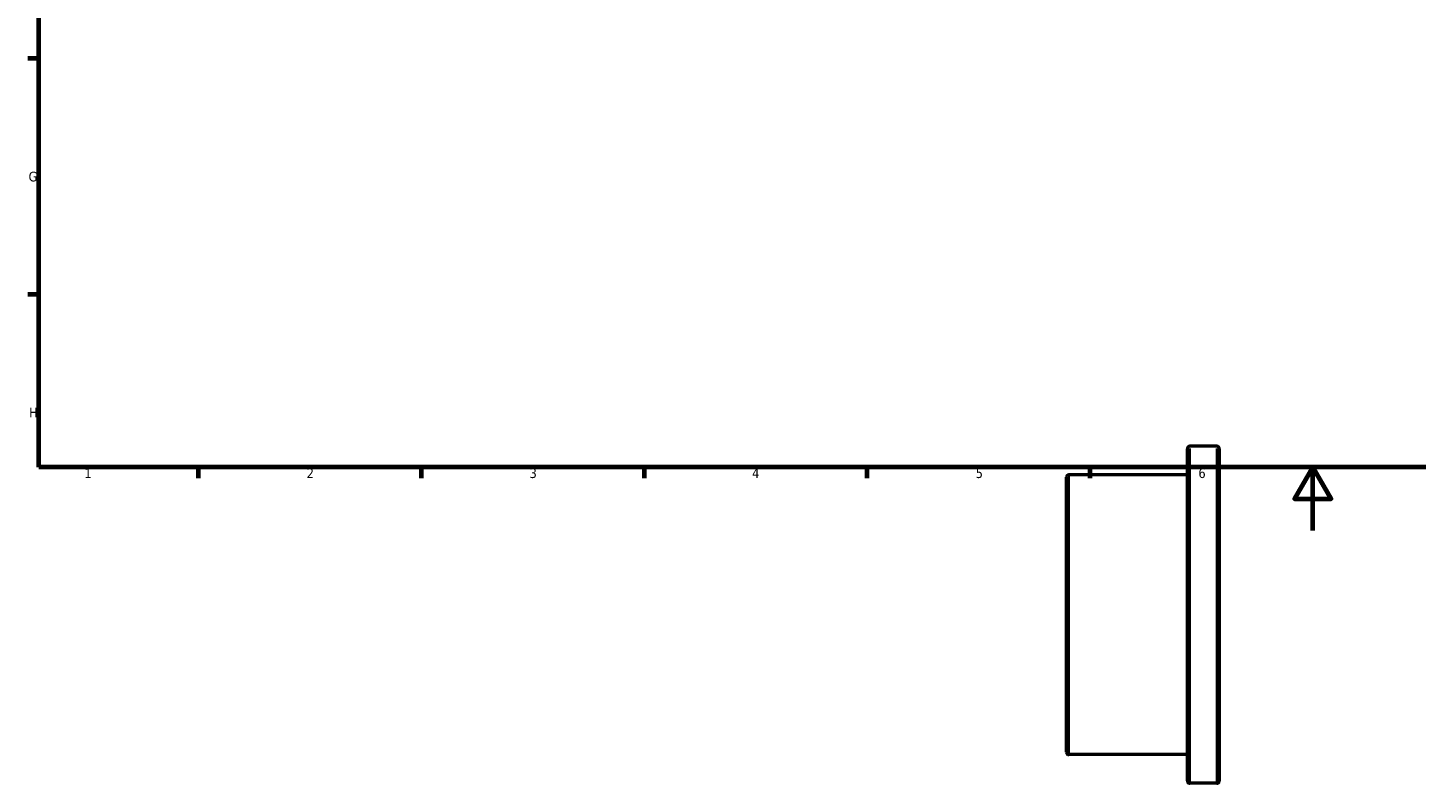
# Model space of a CAD drawing. Header units: millimetres. Extents: x -28 to 906, y -508 to 825.
# Tile 2 of 5: x 17 to 453, y -79 to 158. Entities that reach past the tile are written whole.
import ezdxf

# ---------------------------------------------------------------- set-up
doc = ezdxf.new("R2010")
doc.units = ezdxf.units.MM
for name, color, linetype, lineweight in [('Border (ANSI)', 7, 'Continuous', 70), ('Visible (ANSI)', 7, 'Continuous', 50), ('Visible Narrow (ANSI)', 7, 'Continuous', 35)]:
    doc.layers.add(name, color=color, linetype=linetype, lineweight=lineweight)
doc.styles.add('Note Text (ANSI)', font='tahoma.ttf')

# ---------------------------------------------------------------- blocks, each defined once
blk = doc.blocks.new('Borders Default Border')
at = {"layer": 'Border (ANSI)'}
for p, q in [((20, 148.5), (16.55, 148.5)), ((20, 74.25), (16.55, 74.25)), ((70.08, 20), (70.08, 16.55)), ((140.17, 20), (140.17, 16.55)), ((210.25, 20), (210.25, 16.55)), ((280.33, 20), (280.33, 16.55)), ((350.42, 20), (350.42, 16.55))]:
    blk.add_line(p, q, dxfattribs=at)
at = {"layer": 'Border (ANSI)', "flags": 128}
for points in [[(20, 20), (20, 574), (821, 574), (821, 20), (20, 20)], [(420.5, 0), (420.5, 20), (414.73, 10), (426.27, 10), (420.5, 20)]]:
    blk.add_lwpolyline(points, dxfattribs=at)
at = {"layer": 'Border (ANSI)', "char_height": 3.05, "attachment_point": 7, "style": 'Note Text (ANSI)'}
for s, insert in [('G', (16.81, 109.79)), ('H', (16.97, 35.6)), ('1', (34.35, 16.55)), ('2', (104.2, 16.55)), ('3', (174.26, 16.49)), ('4', (244.23, 16.55)), ('5', (314.48, 16.49)), ('6', (384.49, 16.49))]:
    blk.add_mtext(s, dxfattribs=dict(at, insert=insert))

msp = doc.modelspace()

# ---------------------------------------------------------------- linework, layer by layer
at = {"layer": 'Visible (ANSI)'}
for p, q in [((390.281, 26.529), (381.781, 26.529)), ((381.031, -78.721), (381.031, 25.779)), ((391.031, 25.779), (391.031, -78.721)), ((381.031, 17.529), (343.781, 17.529)), ((343.031, -69.721), (343.031, 16.779)), ((381.031, -70.471), (343.781, -70.471)), ((390.281, -79.471), (381.781, -79.471))]:
    msp.add_line(p, q, dxfattribs=at)
for centre, start, end in [((381.781, 25.779), 90, 180), ((390.281, 25.779), 0, 90), ((343.781, 16.779), 90, 180), ((343.781, -69.721), 180, 270), ((381.781, -78.721), 180, 270), ((390.281, -78.721), 270, 0)]:
    msp.add_arc(centre, 0.75, start, end, dxfattribs=at)
at = {"layer": 'Visible Narrow (ANSI)'}
for p, q in [((381.781, 25.876), (381.781, -78.819)), ((390.281, -78.819), (390.281, 25.876)), ((343.781, 16.987), (343.781, -69.929))]:
    msp.add_line(p, q, dxfattribs=at)

# ---------------------------------------------------------------- block references
msp.add_blockref('Borders Default Border', (0, 0))

doc.saveas('drawing.dxf')
